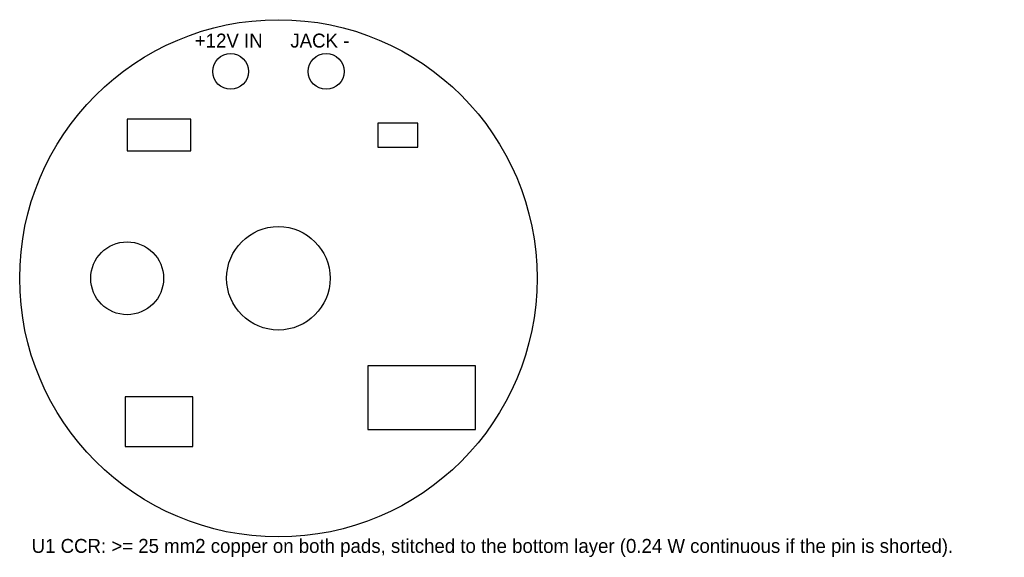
# Model space of a CAD drawing. Header units: millimetres. Extents: x -6.5 to 18.2, y -7 to 6.5.
import ezdxf

# ---------------------------------------------------------------- set-up
doc = ezdxf.new("R2010")
doc.units = ezdxf.units.MM
for name, color, linetype in [('COMP_TOP', 5, 'Continuous'), ('DRILL', 1, 'Continuous'), ('NOTE', 8, 'Continuous'), ('OUTLINE', 7, 'Continuous'), ('PAD', 2, 'Continuous')]:
    doc.layers.add(name, color=color, linetype=linetype)

msp = doc.modelspace()

# ---------------------------------------------------------------- linework, layer by layer
at = {"layer": 'COMP_TOP'}
for points in [[(-3.8, 3.2), (-2.2, 3.2), (-2.2, 4), (-3.8, 4)], [(2.5, 3.3), (3.5, 3.3), (3.5, 3.9), (2.5, 3.9)], [(2.25, -3.8), (4.95, -3.8), (4.95, -2.2), (2.25, -2.2)], [(-3.85, -4.225), (-2.15, -4.225), (-2.15, -2.975), (-3.85, -2.975)]]:
    msp.add_lwpolyline(points, close=True, dxfattribs=at)
at = {"layer": 'DRILL'}
for centre in [(-1.2, 5.2), (1.2, 5.2)]:
    msp.add_circle(centre, 0.45, dxfattribs=at)
at = {"layer": 'OUTLINE'}
msp.add_circle((0, 0), 6.5, dxfattribs=at)
at = {"layer": 'PAD'}
for centre, radius in [((0, 0), 1.3), ((-3.8, 0), 0.915)]:
    msp.add_circle(centre, radius, dxfattribs=at)

# ---------------------------------------------------------------- texts
at = {"layer": 'NOTE'}
for s, p in [('+12V IN', (-2.1, 5.8)), ('JACK -', (0.3, 5.8)), ('U1 CCR: >= 25 mm2 copper on both pads, stitched to the bottom layer (0.24 W continuous if the pin is shorted).', (-6.2, -6.9))]:
    msp.add_text(s, height=0.35, dxfattribs=at).set_placement(p)

doc.saveas('drawing.dxf')
